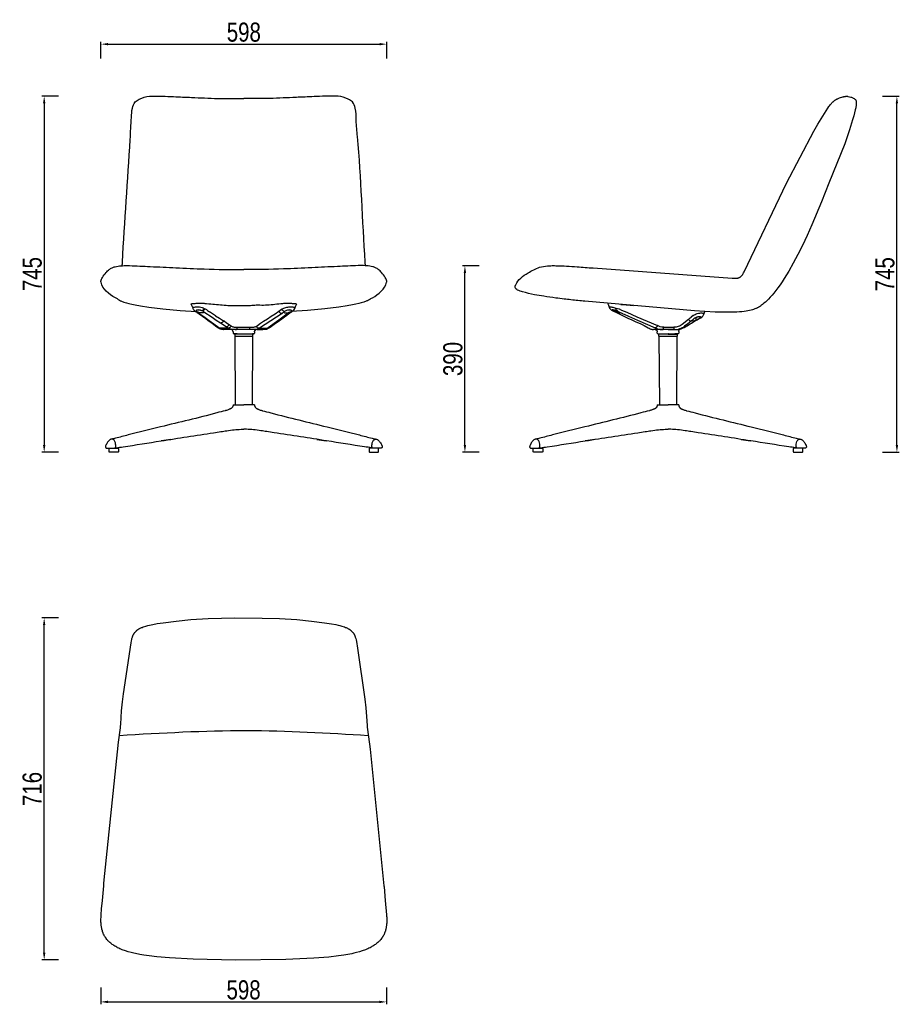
# Model space of a CAD drawing. Header units: millimetres. Extents: x 16674 to 18515, y 1070 to 3130.
import ezdxf

# ---------------------------------------------------------------- set-up
doc = ezdxf.new("R2010")
doc.units = ezdxf.units.MM
doc.header["$MEASUREMENT"] = 0
doc.layers.add('Make2D$可见线$曲线', color=7, linetype='Continuous', true_color=0x000000)
doc.styles.add('001', font='txt', dxfattribs={"width": 0.8})
doc.dimstyles.new('1-10', dxfattribs={"dimscale": 10, "dimtxt": 4, "dimasz": 1.5, "dimexe": 0.5, "dimexo": 0.5, "dimgap": 0.5, "dimtad": 1, "dimtoh": 1, "dimdec": 0, "dimrnd": 0.5, "dimdsep": 46, "dimtxsty": '001', "dimcen": 2.5, "dimclrd": 256, "dimclre": 256, "dimclrt": 1, "dimadec": 0, "dimazin": 0, "dimtfac": 1, "dimtdec": 0, "dimtmove": 1, "dimatfit": 3, "dimfxl": 3, "dimfxlon": 1, "dimarcsym": 0})

# ---------------------------------------------------------------- blocks, each defined once
blk = doc.blocks.new('*D2')
at = {"lineweight": -2, "transparency": 16777216}
for p, q in [((16754.9, 1878.3), (16719.9, 1878.3)), ((16724.9, 1177.6), (16724.9, 1863.3)), ((16754.9, 1162.6), (16719.9, 1162.6))]:
    blk.add_line(p, q, dxfattribs=at)
at = {"transparency": 16777216}
for points in [[(16722.4, 1863.3), (16727.4, 1863.3), (16724.9, 1878.3)], [(16722.4, 1177.6), (16727.4, 1177.6), (16724.9, 1162.6)]]:
    blk.add_solid(points, dxfattribs=at)
at = {"layer": 'Defpoints', "color": 0, "transparency": 16777216}
for p in [(16724.9, 1878.3), (17142.7, 1878.3), (17142.7, 1162.6)]:
    blk.add_point(p, dxfattribs=at)
at = {"color": 1, "transparency": 16777216, "insert": (16699.9, 1520.4), "char_height": 40, "attachment_point": 5, "rotation": 90, "style": '001'}
blk.add_mtext('716', dxfattribs=at)
blk = doc.blocks.new('*D3')
at = {"lineweight": -2, "transparency": 16777216}
for p, q in [((16754.9, 2970.5), (16719.9, 2970.5)), ((16724.9, 2955.5), (16724.9, 2240.4)), ((16754.9, 2225.4), (16719.9, 2225.4))]:
    blk.add_line(p, q, dxfattribs=at)
at = {"transparency": 16777216}
for points in [[(16722.4, 2955.5), (16727.4, 2955.5), (16724.9, 2970.5)], [(16722.4, 2240.4), (16727.4, 2240.4), (16724.9, 2225.4)]]:
    blk.add_solid(points, dxfattribs=at)
at = {"layer": 'Defpoints', "color": 0, "transparency": 16777216}
for p in [(16965.9, 2970.5), (16724.9, 2225.4), (16870.6, 2225.4)]:
    blk.add_point(p, dxfattribs=at)
at = {"color": 1, "transparency": 16777216, "insert": (16699.9, 2597.9), "char_height": 40, "attachment_point": 5, "rotation": 90, "style": '001'}
blk.add_mtext('745', dxfattribs=at)
blk = doc.blocks.new('*D4')
at = {"lineweight": -2, "transparency": 16777216}
for p, q in [((17635.4, 2615.2), (17600.4, 2615.2)), ((17605.4, 2240.4), (17605.4, 2600.2)), ((17635.4, 2225.4), (17600.4, 2225.4))]:
    blk.add_line(p, q, dxfattribs=at)
at = {"transparency": 16777216}
for points in [[(17602.9, 2600.2), (17607.9, 2600.2), (17605.4, 2615.2)], [(17602.9, 2240.4), (17607.9, 2240.4), (17605.4, 2225.4)]]:
    blk.add_solid(points, dxfattribs=at)
at = {"layer": 'Defpoints', "color": 0, "transparency": 16777216}
for p in [(17605.4, 2615.2), (17779.3, 2615.2), (17758.4, 2225.4)]:
    blk.add_point(p, dxfattribs=at)
at = {"color": 1, "transparency": 16777216, "insert": (17580.4, 2420.3), "char_height": 40, "attachment_point": 5, "rotation": 90, "style": '001'}
blk.add_mtext('390', dxfattribs=at)
blk = doc.blocks.new('*D5')
at = {"lineweight": -2, "transparency": 16777216}
for p, q in [((16843.7, 3049.1), (16843.7, 3084.1)), ((16858.7, 3079.1), (17426.8, 3079.1)), ((17441.8, 3049.1), (17441.8, 3084.1))]:
    blk.add_line(p, q, dxfattribs=at)
at = {"transparency": 16777216}
for points in [[(16858.7, 3081.6), (16858.7, 3076.6), (16843.7, 3079.1)], [(17426.8, 3081.6), (17426.8, 3076.6), (17441.8, 3079.1)]]:
    blk.add_solid(points, dxfattribs=at)
at = {"layer": 'Defpoints', "color": 0, "transparency": 16777216}
for p in [(17441.8, 3079.1), (16843.7, 2583.4), (17441.8, 2583.1)]:
    blk.add_point(p, dxfattribs=at)
at = {"color": 1, "transparency": 16777216, "insert": (17142.7, 3104.1), "char_height": 40, "attachment_point": 5, "style": '001'}
blk.add_mtext('598', dxfattribs=at)
blk = doc.blocks.new('*D6')
at = {"lineweight": -2, "transparency": 16777216}
for p, q in [((16843.2, 1104.8), (16843.2, 1069.8)), ((17441.2, 1104.8), (17441.2, 1069.8)), ((16858.2, 1074.8), (17426.2, 1074.8))]:
    blk.add_line(p, q, dxfattribs=at)
at = {"transparency": 16777216}
for points in [[(16858.2, 1077.3), (16858.2, 1072.3), (16843.2, 1074.8)], [(17426.2, 1077.3), (17426.2, 1072.3), (17441.2, 1074.8)]]:
    blk.add_solid(points, dxfattribs=at)
at = {"layer": 'Defpoints', "color": 0, "transparency": 16777216}
for p in [(16843.2, 1234.9), (17441.2, 1219.4), (17441.2, 1074.8)]:
    blk.add_point(p, dxfattribs=at)
at = {"color": 1, "transparency": 16777216, "insert": (17142.2, 1099.8), "char_height": 40, "attachment_point": 5, "style": '001'}
blk.add_mtext('598', dxfattribs=at)
blk = doc.blocks.new('*D7')
at = {"lineweight": -2, "transparency": 16777216}
for p, q in [((18479.5, 2970.1), (18514.5, 2970.1)), ((18509.5, 2240.4), (18509.5, 2955.1)), ((18479.5, 2225.4), (18514.5, 2225.4))]:
    blk.add_line(p, q, dxfattribs=at)
at = {"transparency": 16777216}
for points in [[(18507, 2955.1), (18512, 2955.1), (18509.5, 2970.1)], [(18507, 2240.4), (18512, 2240.4), (18509.5, 2225.4)]]:
    blk.add_solid(points, dxfattribs=at)
at = {"layer": 'Defpoints', "color": 0, "transparency": 16777216}
for p in [(18404.1, 2970.1), (18509.5, 2970.1), (18302.6, 2225.4)]:
    blk.add_point(p, dxfattribs=at)
at = {"color": 1, "transparency": 16777216, "insert": (18484.5, 2597.7), "char_height": 40, "attachment_point": 5, "rotation": 90, "style": '001'}
blk.add_mtext('745', dxfattribs=at)

msp = doc.modelspace()

# ---------------------------------------------------------------- linework, layer by layer
for p, q in [((17120.3, 2324.3), (17142.7, 2324.3)), ((17165.2, 2324.3), (17142.7, 2324.3)), ((18008.1, 2324.3), (18030.5, 2324.3)), ((18052.9, 2324.3), (18030.5, 2324.3))]:
    msp.add_line(p, q)
for points in [[(16861.6, 2233.4), (16879.6, 2233.4, -0.414214), (16880.6, 2232.4), (16880.6, 2226.4, -0.414214), (16879.6, 2225.4), (16861.6, 2225.4, -0.414214), (16860.6, 2226.4), (16860.6, 2232.4, -0.414214)], [(17423.8, 2233.4), (17405.8, 2233.4, 0.414214), (17404.8, 2232.4), (17404.8, 2226.4, 0.414214), (17405.8, 2225.4), (17423.8, 2225.4, 0.414214), (17424.8, 2226.4), (17424.8, 2232.4, 0.414214)], [(17749.4, 2233.4), (17767.4, 2233.4, -0.414214), (17768.4, 2232.4), (17768.4, 2226.4, -0.414214), (17767.4, 2225.4), (17749.4, 2225.4, -0.414214), (17748.4, 2226.4), (17748.4, 2232.4, -0.414214)], [(18311.6, 2233.4), (18293.6, 2233.4, 0.414214), (18292.6, 2232.4), (18292.6, 2226.4, 0.414214), (18293.6, 2225.4), (18311.6, 2225.4, 0.414214), (18312.6, 2226.4), (18312.6, 2232.4, 0.414214)]]:
    msp.add_lwpolyline(points, format="xyb", close=True)
for points in [[(16888.3, 2615.4), (16888.7, 2623), (16904.9, 2879.8), (16907.4, 2925.6), (16909.6, 2945.3), (16915.5, 2958.1), (16924, 2964.2), (16945.4, 2970.1), (16965.4, 2970.5), (16990.2, 2969.5), (17010.3, 2968.7), (17040.4, 2967.4), (17067.4, 2966.2), (17095.9, 2965.4), (17124.2, 2965.2), (17142.7, 2965.2)], [(17397.2, 2615.4), (17396.7, 2623), (17380.5, 2885.8), (17378, 2919.6), (17375.9, 2945.3), (17369.9, 2958.1), (17361.4, 2964.2), (17340, 2970.1), (17320, 2970.5), (17295.2, 2969.5), (17275.2, 2968.7), (17245.1, 2967.4), (17218.1, 2966.2), (17189.6, 2965.4), (17161.3, 2965.2), (17142.7, 2965.2)], [(18407.5, 2969.8), (18412.8, 2968.5), (18418.3, 2966.1), (18421.6, 2964.2), (18423.6, 2961.6), (18424.3, 2958.1), (18424.2, 2952.7), (18424.1, 2951), (18423.9, 2949.6), (18423.3, 2946.1)], [(16879.5, 2545), (16873.8, 2548.3), (16843.9, 2580.8), (16843.7, 2583.2), (16846.8, 2590.7), (16854.4, 2601.2), (16861.1, 2607.4), (16866.9, 2611), (16873.1, 2613.3), (16885.8, 2615.3), (16898.6, 2615.7), (16903.3, 2615.6), (16946.9, 2613.7), (17000.5, 2611.3), (17060, 2608.6), (17142.7, 2607.3)], [(17405.9, 2545), (17411.7, 2548.3), (17441.5, 2580.8), (17441.8, 2583.2), (17438.6, 2590.7), (17431.1, 2601.2), (17424.3, 2607.4), (17418.5, 2611), (17412.4, 2613.3), (17399.7, 2615.3), (17386.9, 2615.7), (17382.2, 2615.6), (17338.6, 2613.7), (17285, 2611.3), (17225.5, 2608.6), (17142.7, 2607.3)], [(17856.5, 2541), (17827.4, 2544.1), (17813, 2545.8), (17795.5, 2547.9), (17770.8, 2551.4), (17751.2, 2554.8), (17726.2, 2560.8), (17715.8, 2564.6), (17712.1, 2567.1), (17710.6, 2569.8), (17710.7, 2572.2), (17711.1, 2574.1), (17711.7, 2575.7), (17737.5, 2600.4), (17761.7, 2612.1), (17778.4, 2615.2), (17787.9, 2615.6), (17798.6, 2615.5), (17818.2, 2614.6), (17840.5, 2613.1), (17874, 2610.8)], [(17069.5, 2536), (17101.7, 2533.2), (17116.6, 2532.2), (17129.1, 2532.5), (17156.4, 2532.5), (17168.8, 2533.3), (17183.8, 2533.2), (17215.9, 2536)], [(17904.3, 2536.8), (17904.9, 2535.1), (17906.7, 2530.5), (17908, 2527.2), (17908.8, 2525.7), (17909.5, 2524.9), (17912.3, 2522.6), (17915.5, 2521), (17921, 2518.2), (17988.6, 2485.8), (17992.9, 2483.6), (17996.3, 2482.4), (17998.2, 2482), (17998.9, 2482), (18000, 2482)], [(18044.4, 2482), (18047.5, 2482), (18051.4, 2482.1), (18053.5, 2482.4), (18055.8, 2482.9), (18057.7, 2483.4), (18059.7, 2484.1), (18064.4, 2486.3), (18088.8, 2500.8), (18098.9, 2506.3), (18103, 2509.8), (18104.8, 2512.8), (18106, 2515.7), (18107.5, 2519.5)], [(17120.1, 2476.9), (17120, 2478.2), (17119.4, 2479.7), (17118.7, 2480.7), (17117.4, 2482)], [(17165.3, 2476.9), (17165.4, 2478.2), (17166, 2479.7), (17166.8, 2480.7), (17168.1, 2482)], [(18003.3, 2482), (18003.9, 2481.9), (18004.9, 2481.6), (18005.7, 2481.2), (18006.6, 2480.5), (18007.3, 2479.7), (18007.8, 2478.2), (18008, 2476.9)], [(18005.8, 2484.5), (18008.8, 2483.4), (18011.9, 2482.6), (18016.1, 2482.1), (18018.9, 2482)], [(17120.3, 2324.3), (17120.2, 2323), (17120.1, 2322.2), (17119.6, 2320.8), (17119, 2319.6), (17118.1, 2318.5), (17117.5, 2317.9), (17116.4, 2317), (17115, 2316.2), (17114.2, 2315.8), (17113.2, 2315.4), (17111.4, 2314.6), (17111.2, 2314.5), (17105.1, 2312.4), (17103.8, 2312.1), (17086.2, 2307.5), (16968.6, 2278.2), (16900.8, 2261.2), (16874.2, 2254.5), (16866.1, 2252.5), (16864, 2251.9), (16863.1, 2251.5), (16861.5, 2250.4), (16859.9, 2249), (16857.7, 2246.5), (16855.7, 2243), (16853.9, 2239.1), (16853.2, 2237.4), (16853.1, 2236.2), (16853.3, 2235.3), (16854, 2234.3), (16854.8, 2233.8), (16855.8, 2233.5), (16856.8, 2233.4), (16857.4, 2233.4)], [(17165.2, 2324.3), (17165.3, 2323), (17165.4, 2322.2), (17165.8, 2320.8), (17166.5, 2319.6), (17167.3, 2318.5), (17167.9, 2317.9), (17169.1, 2317), (17170.5, 2316.2), (17171.3, 2315.8), (17172.2, 2315.4), (17174, 2314.6), (17174.2, 2314.5), (17180.4, 2312.4), (17181.6, 2312.1), (17199.3, 2307.5), (17316.8, 2278.2), (17384.6, 2261.2), (17411.3, 2254.5), (17419.4, 2252.5), (17421.5, 2251.9), (17422.4, 2251.5), (17424, 2250.4), (17425.6, 2249), (17427.7, 2246.5), (17429.8, 2243), (17431.6, 2239.1), (17432.2, 2237.4), (17432.3, 2236.2), (17432.1, 2235.3), (17431.5, 2234.3), (17430.7, 2233.8), (17429.6, 2233.5), (17428.6, 2233.4), (17428.1, 2233.4)], [(18008.1, 2324.3), (18007.9, 2323), (18007.8, 2322.2), (18007.4, 2320.8), (18006.8, 2319.6), (18005.9, 2318.5), (18005.3, 2317.9), (18004.1, 2317), (18002.7, 2316.2), (18001.9, 2315.8), (18001, 2315.4), (17999.2, 2314.6), (17999, 2314.5), (17992.8, 2312.4), (17991.6, 2312.1), (17973.9, 2307.5), (17856.4, 2278.2), (17788.6, 2261.2), (17761.9, 2254.5), (17753.8, 2252.5), (17751.7, 2251.9), (17750.8, 2251.5), (17749.2, 2250.4), (17747.6, 2249), (17745.5, 2246.5), (17743.4, 2243), (17741.7, 2239.1), (17741, 2237.4), (17740.9, 2236.2), (17741.1, 2235.3), (17741.8, 2234.3), (17742.6, 2233.8), (17743.6, 2233.5), (17744.6, 2233.4), (17745.2, 2233.4)], [(18052.9, 2324.3), (18053.1, 2323), (18053.1, 2322.2), (18053.6, 2320.8), (18054.2, 2319.6), (18055.1, 2318.5), (18055.7, 2317.9), (18056.8, 2317), (18058.3, 2316.2), (18059.1, 2315.8), (18060, 2315.4), (18061.8, 2314.6), (18062, 2314.5), (18068.2, 2312.4), (18069.4, 2312.1), (18087, 2307.5), (18204.6, 2278.2), (18272.4, 2261.2), (18299, 2254.5), (18307.1, 2252.5), (18309.2, 2251.9), (18310.1, 2251.5), (18311.8, 2250.4), (18313.3, 2249), (18315.5, 2246.5), (18317.6, 2243), (18319.3, 2239.1), (18320, 2237.4), (18320.1, 2236.2), (18319.9, 2235.3), (18319.2, 2234.3), (18318.4, 2233.8), (18317.4, 2233.5), (18316.4, 2233.4), (18315.8, 2233.4)], [(16872.8, 2233.8), (16875.6, 2234.3), (16890, 2236.5), (16969.5, 2248.9), (17024.2, 2257.4), (17079.5, 2265.9), (17094.8, 2268.3), (17106.9, 2270.2), (17122.7, 2272.2), (17136.8, 2273.1), (17142.7, 2273.2)], [(17412.7, 2233.8), (17409.9, 2234.3), (17395.4, 2236.5), (17316, 2248.9), (17261.3, 2257.4), (17205.9, 2265.9), (17190.7, 2268.3), (17178.6, 2270.2), (17162.7, 2272.2), (17148.6, 2273.1), (17142.7, 2273.2)], [(17760.5, 2233.8), (17763.3, 2234.3), (17777.8, 2236.5), (17857.3, 2248.9), (17912, 2257.4), (17967.3, 2265.9), (17982.5, 2268.3), (17994.7, 2270.2), (18010.5, 2272.2), (18024.6, 2273.1), (18030.5, 2273.2)], [(18300.5, 2233.8), (18297.6, 2234.3), (18283.2, 2236.5), (18203.7, 2248.9), (18149, 2257.4), (18093.7, 2265.9), (18078.5, 2268.3), (18066.3, 2270.2), (18050.5, 2272.2), (18036.4, 2273.1), (18030.5, 2273.2)], [(16857.4, 2233.4), (16862.3, 2233.4), (16867.7, 2233.4), (16869.9, 2233.4), (16872.8, 2233.8), (16874.6, 2237.3), (16874.4, 2242.3), (16873, 2247.4), (16871.1, 2250.3), (16867.8, 2252.3), (16866.6, 2252.5), (16864.6, 2252.2)], [(17428.1, 2233.4), (17423.2, 2233.4), (17417.7, 2233.4), (17415.6, 2233.4), (17412.7, 2233.8), (17410.9, 2237.3), (17411.1, 2242.3), (17412.4, 2247.4), (17414.4, 2250.3), (17417.7, 2252.3), (17418.9, 2252.5), (17420.8, 2252.2)], [(17745.2, 2233.4), (17750, 2233.4), (17755.5, 2233.4), (17757.6, 2233.4), (17760.5, 2233.8), (17762.3, 2237.3), (17762.1, 2242.3), (17760.8, 2247.4), (17758.9, 2250.3), (17755.6, 2252.3), (17754.3, 2252.5), (17752.4, 2252.2)], [(18315.8, 2233.4), (18311, 2233.4), (18305.5, 2233.4), (18303.4, 2233.4), (18300.5, 2233.8), (18298.6, 2237.3), (18298.8, 2242.3), (18300.2, 2247.4), (18302.1, 2250.3), (18305.4, 2252.3), (18306.6, 2252.5), (18308.6, 2252.2)], [(16882.3, 1632.6), (17148, 1642.8), (17403.1, 1632.6)]]:
    msp.add_spline(points, degree=3)
at = {"layer": 'Make2D$可见线$曲线', "color": 0, "lineweight": -3}
for points in [[(18384, 2964.2), (18384.8, 2964.6), (18385.6, 2965), (18386.5, 2965.4), (18388.1, 2966.1), (18389.6, 2966.7), (18391.8, 2967.5), (18394.4, 2968.3), (18396.1, 2968.8), (18397.6, 2969.2), (18398.5, 2969.4), (18399.3, 2969.5), (18399.9, 2969.7), (18400.5, 2969.8), (18401.4, 2969.9), (18402, 2969.9), (18402.6, 2970), (18403.4, 2970), (18404.1, 2970.1), (18404.7, 2970.1), (18405, 2970), (18405.4, 2970), (18405.7, 2970), (18406.2, 2970), (18406.6, 2969.9), (18407.1, 2969.8), (18407.5, 2969.8)], [(18364.7, 2945.1), (18367.1, 2948.5), (18368.3, 2950.2), (18369.8, 2952.1), (18371.2, 2953.8), (18372.4, 2955.2), (18373.5, 2956.3), (18374.6, 2957.5), (18375.5, 2958.3), (18375.6, 2958.4)], [(18375.6, 2958.4), (18375.6, 2958.4), (18375.6, 2958.4), (18375.7, 2958.5), (18375.7, 2958.5), (18375.7, 2958.5), (18375.8, 2958.6), (18375.8, 2958.6), (18375.8, 2958.6), (18375.9, 2958.7), (18375.9, 2958.7), (18376, 2958.7)], [(18375.9, 2958.7), (18376.8, 2959.4), (18377.6, 2960.1), (18378.7, 2960.9), (18379.7, 2961.6), (18380, 2961.8), (18381.1, 2962.5), (18382.2, 2963.2), (18383.4, 2963.8), (18384, 2964.2)], [(18278.3, 2788.3), (18335.9, 2896.9), (18344.2, 2912), (18364.7, 2945.1)], [(18423.3, 2946.1), (18422.8, 2943.9), (18422.3, 2941.4), (18420.9, 2935.7), (18419.1, 2928.9), (18416.7, 2920.8)], [(18416.7, 2920.8), (18410.1, 2899.7), (18400.2, 2870.8), (18366.9, 2788.3)], [(18366.9, 2788.3), (18351.7, 2749.4), (18331.4, 2701), (18321.5, 2678.6), (18311.8, 2658), (18302.2, 2638.9), (18292.7, 2621), (18283.2, 2604.3), (18273.9, 2589), (18269.4, 2581.9), (18264.9, 2575.2), (18260.5, 2569), (18256.2, 2563.3), (18252.1, 2558.2), (18248.2, 2553.5), (18244.4, 2549.3), (18240.8, 2545.6), (18237.3, 2542.3), (18234.2, 2539.4), (18231.2, 2536.8), (18228.5, 2534.6), (18226.1, 2532.7), (18225, 2531.9), (18223.9, 2531.1), (18222.9, 2530.4), (18221.9, 2529.7), (18220.9, 2529.1), (18219.9, 2528.6), (18219, 2528), (18218, 2527.5), (18217.1, 2527.1), (18216.1, 2526.6), (18215.1, 2526.2), (18214.1, 2525.8), (18211.9, 2525), (18209.6, 2524.1), (18207.1, 2523.3), (18204.2, 2522.5), (18201.1, 2521.7), (18197.7, 2521), (18194, 2520.3), (18189.8, 2519.7), (18185.2, 2519.2), (18180.2, 2518.8), (18174.7, 2518.5), (18168.6, 2518.2), (18162.1, 2518.1), (18147, 2518.2), (18129.2, 2518), (18085.9, 2521.1), (17856.5, 2541)], [(17874, 2610.8), (18164.8, 2589.4), (18167.5, 2589.2), (18169.8, 2589.1), (18171.2, 2589.1), (18172.4, 2589.2), (18173, 2589.2), (18173.6, 2589.3), (18174.3, 2589.3), (18174.6, 2589.4), (18175.1, 2589.4), (18175.6, 2589.5), (18176, 2589.6), (18176.5, 2589.7), (18176.9, 2589.8), (18177.3, 2589.9), (18177.7, 2590), (18178.1, 2590.1), (18178.5, 2590.3), (18178.9, 2590.4), (18179.3, 2590.6), (18179.6, 2590.8), (18180, 2590.9), (18180.4, 2591.1), (18180.6, 2591.3), (18181.1, 2591.5), (18181.5, 2591.8), (18181.8, 2592), (18182.2, 2592.2), (18182.5, 2592.5), (18182.8, 2592.8), (18183.2, 2593), (18183.5, 2593.3), (18183.8, 2593.6), (18184.2, 2594), (18184.5, 2594.3), (18184.8, 2594.7), (18185.1, 2595), (18185.5, 2595.4), (18185.8, 2595.8), (18186.1, 2596.2), (18186.4, 2596.7), (18186.8, 2597.3), (18187.3, 2598.1), (18188, 2599.2), (18188.6, 2600.3), (18190, 2603), (18278.3, 2788.3)], [(16879.1, 2545.3), (16879.1, 2545.3), (16880, 2544.7), (16880.8, 2544.2), (16881.6, 2543.7), (16882.3, 2543.3), (16883.1, 2542.9), (16884.2, 2542.3), (16885.3, 2541.8), (16886.6, 2541.2), (16888.3, 2540.5), (16890, 2539.8), (16891.3, 2539.3), (16894.2, 2538.4), (16897.1, 2537.5), (16901.9, 2536.2), (16908.4, 2534.7), (16915.3, 2533.3), (16926.2, 2531.3), (16943.7, 2528.5), (16973.2, 2525), (17009.4, 2521.7), (17043.6, 2519.7)], [(17037.4, 2524), (17036.9, 2525.1), (17036.4, 2526.4), (17032.8, 2535.3), (17032.8, 2535.5), (17033.2, 2535.7), (17033.9, 2535.9), (17034.8, 2536.1), (17036.1, 2536.3), (17037.6, 2536.5), (17039.3, 2536.6), (17041.2, 2536.7), (17043.3, 2536.8), (17045.5, 2536.9), (17047.9, 2537), (17050.2, 2537), (17052.6, 2537), (17055, 2536.9), (17057.2, 2536.9), (17059.4, 2536.8), (17061.4, 2536.7), (17063.3, 2536.5), (17064.9, 2536.4), (17069.5, 2536)], [(17215.9, 2536), (17220.5, 2536.4), (17222.2, 2536.5), (17224.1, 2536.7), (17226.1, 2536.8), (17228.2, 2536.9), (17230.5, 2536.9), (17232.9, 2537), (17235.2, 2537), (17237.6, 2537), (17239.9, 2536.9), (17242.2, 2536.8), (17244.2, 2536.7), (17246.2, 2536.6), (17247.9, 2536.5), (17249.4, 2536.3), (17250.6, 2536.1), (17251.6, 2535.9), (17252.3, 2535.7), (17252.6, 2535.5), (17252.7, 2535.3), (17251.5, 2532.5), (17250.4, 2529.7), (17249.3, 2526.9), (17248.7, 2525.3)], [(17406.3, 2545.3), (17406.3, 2545.3), (17405.5, 2544.7), (17404.7, 2544.2), (17403.8, 2543.7), (17403.1, 2543.3), (17402.3, 2542.9), (17401.3, 2542.3), (17400.2, 2541.8), (17398.8, 2541.2), (17397.2, 2540.5), (17395.5, 2539.8), (17394.1, 2539.3), (17391.3, 2538.4), (17388.3, 2537.5), (17383.6, 2536.2), (17377.1, 2534.7), (17370.2, 2533.3), (17359.3, 2531.3), (17341.7, 2528.5), (17312.3, 2525), (17276, 2521.7), (17241.9, 2519.7)], [(17406.3, 2545.3), (17406.3, 2545.3), (17405.5, 2544.7), (17404.7, 2544.2), (17403.8, 2543.7), (17403.1, 2543.3), (17402.3, 2542.9), (17401.3, 2542.3), (17400.2, 2541.8), (17398.8, 2541.2), (17397.2, 2540.5), (17395.5, 2539.8), (17394.1, 2539.3), (17391.3, 2538.4), (17388.3, 2537.5), (17383.6, 2536.2), (17377.1, 2534.7), (17370.2, 2533.3), (17359.3, 2531.3), (17341.7, 2528.5), (17312.3, 2525), (17276, 2521.7), (17241.9, 2519.7)], [(17952.1, 2532.8), (17951, 2532.9), (17934.1, 2534.4), (17931.8, 2534.6)], [(17931.8, 2534.6), (17934.1, 2534.4), (17951, 2532.9), (17957.8, 2532.3)], [(17036.4, 2526.4), (17036.2, 2527.2), (17036.6, 2527.9), (17037.6, 2528.6), (17039.2, 2529), (17041.3, 2529.4), (17043.8, 2529.5), (17046.6, 2529.4), (17049.6, 2529.1), (17052.6, 2528.6), (17055.4, 2527.9), (17057.9, 2527.1), (17060, 2526.2), (17059, 2524.4), (17057.8, 2522.8), (17056.4, 2521.8), (17054.9, 2521.3), (17053.2, 2521.9)], [(17037.4, 2524), (17037.7, 2523.5), (17038.1, 2522.9)], [(17038.4, 2522.4), (17038.1, 2522.9)], [(17039.3, 2521.5), (17038.4, 2522.4)], [(17039.3, 2521.5), (17040.2, 2520.7), (17041.2, 2519.9)], [(17041.2, 2519.9), (17041.5, 2519.7), (17041.8, 2519.5)], [(17044.2, 2518.1), (17042.8, 2518.9), (17042.4, 2519.2), (17042.1, 2519.4), (17041.8, 2519.5)], [(17053.2, 2521.9), (17051.3, 2522.3), (17050, 2522.5), (17048.7, 2522.7), (17047.4, 2522.8), (17046.3, 2522.7), (17045.2, 2522.6), (17044.4, 2522.4), (17043.7, 2522.2), (17043.2, 2521.9), (17042.8, 2521.5), (17042.7, 2521.1)], [(17044.8, 2517.7), (17045.9, 2517.3), (17047, 2517.1), (17048.1, 2517.1), (17046.9, 2518), (17045.2, 2518.8), (17043.9, 2519.5), (17043, 2520.3), (17042.7, 2521.1)], [(17044.8, 2517.7), (17044.2, 2518.1)], [(17044.2, 2518.1), (17046.9, 2516.2), (17049.2, 2514.6), (17062.9, 2504.7), (17068.2, 2500.8), (17073.6, 2497), (17078.9, 2493.1), (17083.3, 2489.9), (17086.5, 2487.6), (17088.2, 2486.4), (17089.1, 2485.8), (17089.6, 2485.4), (17090.5, 2484.8)], [(17058.8, 2518.2), (17058.6, 2517.6), (17057.8, 2517.1), (17056.5, 2516.7), (17054.9, 2516.6), (17052.9, 2516.7), (17050.9, 2517), (17048.8, 2517.4), (17046.9, 2518)], [(17048.1, 2517.1), (17049.5, 2516.1), (17050.2, 2515.6), (17050.9, 2515.1), (17053.7, 2513), (17059.3, 2509), (17070.5, 2500.8), (17092.8, 2484.5), (17093.3, 2484.2), (17091.4, 2484.4), (17090.5, 2484.8)], [(17053.2, 2521.9), (17052.2, 2522.2)], [(17058.8, 2518.2), (17058.8, 2518.3), (17058.6, 2518.9), (17058.1, 2519.5), (17057.3, 2520.1), (17056.3, 2520.7), (17054.9, 2521.3), (17052.9, 2521.9)], [(17060, 2526.2), (17061.7, 2525.3), (17060.6, 2523.6), (17059.3, 2522.2), (17057.8, 2521.2), (17056.3, 2520.7)], [(17110.1, 2484.7), (17109.4, 2485.1), (17105.7, 2487.6), (17093.8, 2495.4), (17085.1, 2501.1), (17076.3, 2506.9), (17058.8, 2518.3)], [(17061.7, 2525.3), (17061.8, 2525.3), (17064.4, 2523.6), (17066.9, 2521.9), (17071.1, 2519.2)], [(17083.6, 2510.9), (17075.3, 2516.4), (17071.1, 2519.2)], [(17175, 2484.5), (17173.3, 2484.7), (17171.5, 2485.6), (17169.9, 2486.9), (17168.3, 2488.5), (17171.5, 2490.7), (17177.9, 2495), (17184.1, 2499.1), (17192.1, 2504.4), (17200, 2509.7), (17208, 2515), (17216, 2520.2)], [(17226.7, 2518.3), (17222.7, 2515.7), (17210.8, 2508), (17199, 2500.2), (17187.2, 2492.5), (17175.4, 2484.7)], [(17226.7, 2518.2), (17226.9, 2517.6), (17227.7, 2517.1), (17228.9, 2516.7), (17230.6, 2516.6), (17232.5, 2516.7), (17234.6, 2517), (17236.7, 2517.4), (17238.6, 2518), (17235.8, 2516), (17235.1, 2515.5), (17234.4, 2515), (17233, 2513.9), (17227.4, 2509.9), (17216.3, 2501.7), (17194, 2485.5)], [(17206.5, 2493.1), (17217.2, 2500.8), (17222.5, 2504.6), (17227.9, 2508.5), (17233, 2512.2), (17236.5, 2514.8), (17238.6, 2516.2), (17239.3, 2516.7), (17241.1, 2518), (17242.9, 2519), (17243.9, 2519.7), (17244.9, 2520.4), (17245.9, 2521.2)], [(17222.3, 2524.4), (17218.5, 2521.9), (17216, 2520.2), (17217.3, 2518.3), (17218, 2517.5), (17218.9, 2516.8), (17219.8, 2516.3), (17220.8, 2515.9), (17222.7, 2515.7)], [(17227.9, 2519.9), (17226.3, 2520.4), (17224.7, 2521.3), (17223.4, 2522.7), (17222.3, 2524.4), (17223.7, 2525.3), (17225.1, 2526.1), (17226.6, 2526.8), (17228.4, 2527.4), (17230.4, 2528), (17232.6, 2528.5), (17234.9, 2528.9), (17237.2, 2529.2), (17239.4, 2529.4), (17241.6, 2529.5), (17243.6, 2529.4), (17245.4, 2529.2), (17246.8, 2528.9), (17248, 2528.5), (17248.8, 2528), (17249.2, 2527.5), (17249.3, 2526.9)], [(17242.7, 2521.1), (17242.6, 2521.5), (17242.3, 2521.9), (17241.8, 2522.2), (17241.1, 2522.4), (17240.2, 2522.6), (17239.2, 2522.7), (17238, 2522.8), (17236.8, 2522.7), (17235.5, 2522.5), (17234.2, 2522.3), (17232.3, 2521.9), (17230.6, 2521.3), (17229.1, 2520.6), (17227.9, 2519.9), (17227, 2519.1), (17226.7, 2518.3), (17226.7, 2518.2)], [(17238.6, 2518), (17239.7, 2518.5), (17240.7, 2519), (17241.6, 2519.5), (17242.2, 2520), (17243.6, 2520.2), (17244.3, 2520.4), (17244.9, 2520.7), (17245.9, 2521.4), (17246.7, 2522.2), (17247.4, 2523.1), (17248.1, 2524.3), (17248.7, 2525.6), (17249.3, 2526.9)], [(17242.7, 2521.1), (17242.6, 2520.6), (17242.2, 2520)], [(17247.2, 2522.6), (17246.3, 2521.6), (17245.9, 2521.2)], [(17248.7, 2525.3), (17247.2, 2522.6)], [(17907.3, 2528.9), (17907.4, 2529.2), (17907.8, 2529.4), (17908.7, 2529.5), (17909.9, 2529.4), (17911.4, 2529.2), (17913.2, 2528.9), (17915.2, 2528.5), (17917.3, 2528), (17919.5, 2527.5), (17921.8, 2526.9)], [(17907.7, 2527.9), (17907.7, 2527.8), (17907.8, 2527.7)], [(17919.5, 2521.9), (17918.2, 2522.3), (17917, 2522.6), (17915.9, 2522.8), (17915, 2522.9), (17914.3, 2523), (17913.9, 2522.8), (17913.9, 2522.6), (17914.1, 2522.3), (17914.4, 2521.9), (17915.2, 2521.3), (17916.3, 2520.6), (17917.8, 2519.9), (17919.6, 2519.1), (17921.7, 2518.3)], [(17914.1, 2522.3), (17914.1, 2522.5), (17914.3, 2522.7), (17914.8, 2522.8), (17915.4, 2522.7), (17916.2, 2522.6), (17917.2, 2522.4), (17918.3, 2522.2), (17919.5, 2521.9), (17920.8, 2521.5), (17922.1, 2521.1), (17923.6, 2520.6), (17925, 2520), (17926.2, 2519.5), (17927.4, 2519), (17928.3, 2518.5), (17929.1, 2518), (17929.9, 2517.4), (17930.1, 2517)], [(17925, 2520), (17925.3, 2520.2), (17925.2, 2520.4), (17924.9, 2520.7), (17924, 2521.4), (17923.1, 2522.2), (17922.2, 2523.1), (17921.6, 2524.3), (17921.5, 2525.6), (17921.8, 2526.9), (17924.9, 2525.9), (17927.9, 2524.9), (17933.2, 2522.7), (17944, 2518), (17965.5, 2508.8), (18008.5, 2490.2)], [(17922.1, 2521.1), (17922.1, 2518.2), (17924.1, 2517.6), (17926, 2517.1), (17927.7, 2516.7), (17929, 2516.6), (17929.8, 2516.7), (17930.1, 2517)], [(17929.1, 2518), (17933.8, 2516)], [(17933.8, 2516), (17935, 2515.5), (17936.1, 2515), (17938.4, 2513.9), (17947.7, 2509.9)], [(18083, 2521.3), (18083, 2521.3)], [(18083, 2511.2), (18084.9, 2512.5), (18087, 2513.6), (18089.3, 2514.6), (18091.8, 2515.5), (18094.3, 2516.1), (18096.8, 2516.5), (18099.1, 2516.7), (18101.2, 2516.6), (18102.9, 2516.4), (18104.2, 2516), (18105, 2515.5), (18105.5, 2515), (18105.5, 2514.3)], [(17083.6, 2510.9), (17091.9, 2505.4), (17100.3, 2499.9)], [(17112.3, 2491.9), (17106.8, 2495.5), (17101.4, 2499.1), (17100.3, 2499.9), (17099, 2498), (17097.4, 2496.5), (17095.6, 2495.6), (17093.8, 2495.4)], [(17947.7, 2509.9), (17966.4, 2501.7), (18003.6, 2485.5)], [(18079.2, 2499.4), (18077.8, 2499.4), (18077.1, 2499.6), (18076.3, 2500), (18075.5, 2500.6), (18074.6, 2501.4), (18073.2, 2503.1), (18059.9, 2492.2), (18056.2, 2489.9), (18054.2, 2489), (18052, 2488.2), (18049.8, 2487.6), (18047.4, 2487.1), (18045, 2486.8), (18042.5, 2486.8), (18042.6, 2484.7), (18042.6, 2483.7), (18042.7, 2482.9), (18042.8, 2482.4), (18042.9, 2482.1), (18043.1, 2482)], [(18082, 2501.5), (18079.2, 2499.4), (18072, 2494.1), (18064.9, 2488.7)], [(18073.2, 2503.1), (18077.1, 2506.3), (18078.6, 2507.6)], [(18083, 2511.2), (18078.6, 2507.6)], [(18097.6, 2507), (18097.5, 2507.5), (18097.1, 2507.9), (18096.4, 2508.2), (18095.3, 2508.3), (18094.1, 2508.2), (18092.6, 2508), (18091.1, 2507.6), (18089.6, 2507), (18089.1, 2506.8), (18086.7, 2505.5), (18084.7, 2504.2), (18083.1, 2502.8), (18082, 2501.5), (18081.6, 2500.8), (18081.6, 2500.3)], [(18081.6, 2500.3), (18081.9, 2499.9), (18082.6, 2499.8), (18083.6, 2499.9), (18084.9, 2500.1), (18086.3, 2500.5), (18087.9, 2501.1), (18089.6, 2501.7), (18089.6, 2507)], [(18081.7, 2500.9), (18081.6, 2500.8), (18081.6, 2500.8)], [(18089.1, 2506.8), (18090.8, 2507.8), (18092.8, 2508.8), (18093.8, 2509.1), (18094.8, 2509.4), (18095.8, 2509.5), (18096.6, 2509.5), (18097.8, 2509.3), (18098.3, 2508.9), (18098.4, 2508.3), (18098.2, 2507.7), (18097.6, 2507), (18097.4, 2506.3), (18096.7, 2505.6)], [(18089.6, 2507), (18089.6, 2507), (18089.1, 2506.8)], [(18099.9, 2506.9), (18099.9, 2506.9), (18098.8, 2506.2), (18097.7, 2505.8), (18096.7, 2505.6), (18096, 2505), (18095.1, 2504.4), (18094.1, 2503.9), (18092.9, 2503.3), (18091.3, 2502.5), (18089.6, 2501.7)], [(18092.9, 2503.3), (18092.9, 2503.3)], [(17091, 2484.4), (17090.5, 2484.8)], [(17091, 2484.4), (17091.8, 2484), (17093.4, 2483.2)], [(17119.9, 2482.1), (17116.2, 2482.6), (17114.5, 2482.9), (17112.9, 2483.4), (17111.4, 2484), (17110.1, 2484.7), (17092.8, 2484.5)], [(17099.5, 2482), (17098.2, 2482.1), (17096.6, 2482.5), (17095, 2483.2), (17093.3, 2484.2)], [(17096.5, 2482.2), (17094.6, 2482.8), (17093.4, 2483.2)], [(17097.8, 2482.1), (17096.5, 2482.2)], [(17099.5, 2482), (17097.8, 2482.1), (17097.8, 2482.1)], [(17099.5, 2482), (17100, 2482), (17100, 2482)], [(17185.7, 2482), (17161.6, 2482), (17160.1, 2482), (17158.5, 2482), (17157, 2482), (17156.4, 2482), (17156.3, 2482), (17155.7, 2482), (17143.9, 2482), (17136.4, 2482), (17132.4, 2482), (17130.2, 2482), (17129.4, 2482), (17128.9, 2482), (17128.3, 2482), (17127.6, 2482), (17124.7, 2482), (17127.6, 2482), (17124.7, 2482), (17123.9, 2482), (17100, 2482)], [(17109.4, 2485.1), (17111.3, 2485.3), (17113, 2486.1), (17114.7, 2487.5), (17116.3, 2489.1), (17114, 2490.7), (17112.3, 2491.9), (17110.8, 2490.1), (17109.3, 2488.7), (17107.5, 2487.8), (17105.7, 2487.6)], [(17128.3, 2482), (17128.4, 2482.1), (17128.5, 2482.8), (17128.6, 2484.2), (17128.6, 2485.9), (17125.1, 2486.1), (17123.4, 2486.3), (17121.7, 2486.6), (17120.1, 2487), (17118.7, 2487.6), (17116.3, 2489.1)], [(17123.9, 2482), (17121.8, 2482), (17119.9, 2482.1)], [(17120.1, 2476.9), (17120.1, 2474.2), (17121.1, 2473.2)], [(17121.5, 2473.2), (17121.1, 2473.2)], [(17128.7, 2473.2), (17126.8, 2473.2), (17124.4, 2473.2), (17122.6, 2473.2), (17121.5, 2473.2)], [(17122.6, 2473.2), (17128.7, 2473.2), (17129, 2473.2), (17130.1, 2473.2), (17131.7, 2473.2), (17134, 2473.2), (17136.6, 2473.2), (17139.6, 2473.2), (17142.7, 2473.2), (17145.9, 2473.2), (17148.8, 2473.2), (17151.5, 2473.2), (17153.7, 2473.2), (17155.4, 2473.2), (17156.5, 2473.2), (17161.1, 2473.2)], [(17155.7, 2482), (17155.7, 2482.1), (17155.6, 2482.8), (17155.5, 2484.2), (17155.5, 2485.9), (17129.1, 2485.9), (17128.6, 2485.9)], [(17128.7, 2473.2), (17128.7, 2471.9)], [(17168.3, 2488.5), (17167.1, 2487.8), (17165.8, 2487.2), (17164.4, 2486.8), (17162.9, 2486.4), (17159.7, 2486), (17156.4, 2485.9), (17155.5, 2485.9)], [(17156.7, 2471.9), (17156.7, 2473.2)], [(17161.1, 2473.2), (17162.9, 2473.2), (17164, 2473.2), (17164.3, 2473.2), (17164, 2473.2), (17162.9, 2473.2), (17161.1, 2473.2)], [(17165.4, 2482.1), (17162.4, 2482), (17161.6, 2482)], [(17165.3, 2476.9), (17165.3, 2474.2), (17164.3, 2473.2)], [(17165.4, 2482.1), (17169, 2482.5), (17172.3, 2483.3), (17175, 2484.5), (17175.4, 2484.7), (17192.6, 2484.5), (17190.8, 2483.4), (17189.1, 2482.6), (17187.4, 2482.1), (17186, 2482)], [(17170, 2482), (17182.6, 2482), (17182.6, 2482)], [(17187.1, 2482), (17186, 2482), (17185.7, 2482)], [(17188.5, 2482.1), (17187.1, 2482)], [(17189.7, 2482.4), (17188.5, 2482.1)], [(17196.5, 2485.9), (17195.5, 2485.1), (17195.3, 2485), (17195, 2484.8), (17193.6, 2483.9), (17192.2, 2483.2)], [(17196.7, 2486), (17195.9, 2485.7), (17194, 2485.5), (17192.6, 2484.5)], [(17196.5, 2485.9), (17197.5, 2486.6), (17206.5, 2493.1)], [(18043.5, 2482), (18043.1, 2482), (18042.1, 2482), (18036.3, 2482), (18030.6, 2482), (18028, 2482), (18024.5, 2482), (18021, 2482), (18020.2, 2482), (18019.3, 2482), (18018.5, 2482), (18000, 2482)], [(18021.6, 2486.8), (18017.8, 2487.1), (18014.2, 2487.9), (18011.3, 2488.9), (18008.5, 2490.2), (18007.4, 2488.2), (18006.8, 2487.3), (18006.2, 2486.6), (18005.5, 2486), (18004.8, 2485.7), (18003.6, 2485.5), (18005.8, 2484.5)], [(18008, 2474.2), (18008, 2476.9)], [(18008, 2474.2), (18009, 2473.2), (18016.4, 2473.2), (18016.8, 2473.2), (18017.8, 2473.2), (18019.5, 2473.2), (18021.7, 2473.2), (18024.4, 2473.2), (18027.4, 2473.2), (18030.5, 2473.2), (18033.6, 2473.2), (18036.6, 2473.2), (18039.3, 2473.2), (18041.5, 2473.2), (18043.2, 2473.2), (18044.2, 2473.2), (18044.6, 2473.2)], [(18009.7, 2473.2), (18011.2, 2473.2), (18013.3, 2473.2)], [(18016.5, 2482), (18018.4, 2482), (18020.5, 2482)], [(18016.5, 2471.9), (18016.5, 2473.2)], [(18019.3, 2482), (18020.1, 2482.1), (18020.4, 2482.4), (18020.8, 2482.9), (18021.1, 2483.7), (18021.3, 2484.7), (18021.6, 2486.8), (18026.7, 2486.8), (18031.9, 2486.8), (18037.2, 2486.8), (18042.5, 2486.8)], [(18030.5, 2482), (18033.5, 2482), (18037.3, 2482), (18040.9, 2482), (18044.4, 2482)], [(18031.5, 2473.2), (18030.5, 2473.2), (18030.5, 2473.2)], [(18044.5, 2473.2), (18044.5, 2471.9)], [(18053, 2474.2), (18052, 2473.2), (18051.3, 2473.2), (18049.9, 2473.2), (18047.8, 2473.2), (18045.1, 2473.2), (18044.6, 2473.2)], [(18048.4, 2482), (18052.7, 2483), (18055.4, 2483.8), (18058, 2484.7), (18060.4, 2485.9), (18062.7, 2487.2), (18064.9, 2488.7), (18065, 2487.8), (18065.2, 2487.1)], [(18053.1, 2477.5), (18053, 2474.2)], [(18053.1, 2477.5), (18053.2, 2479.2), (18053.6, 2480.6), (18054.3, 2481.7), (18055.1, 2482.7)], [(17124.2, 2471.9), (17123.7, 2471.4)], [(17123.7, 2471.4), (17123.7, 2467.9)], [(17123.7, 2467.9), (17124.2, 2467.4)], [(17123.7, 2467.4), (17124.6, 2324.3)], [(17161.7, 2467.4), (17161.7, 2467.4), (17123.7, 2467.4), (17123.7, 2467.4)], [(17161.2, 2471.9), (17161.2, 2471.9), (17124.2, 2471.9), (17124.2, 2471.9)], [(17160.8, 2324.3), (17161.7, 2467.4)], [(17161.7, 2471.4), (17161.2, 2471.9)], [(17161.2, 2467.4), (17161.7, 2467.9)], [(17161.7, 2467.9), (17161.7, 2471.4)], [(18011.5, 2471.4), (18012, 2471.9)], [(18011.5, 2467.9), (18011.5, 2471.4)], [(18012, 2467.4), (18011.5, 2467.9)], [(18030.5, 2467.4), (18017.1, 2467.4), (18012.8, 2467.4), (18011.8, 2467.4), (18011.6, 2467.4), (18011.5, 2467.4), (18011.5, 2467.4), (18011.5, 2467.4), (18011.5, 2467.4), (18011.5, 2467.4)], [(18011.5, 2467.4), (18012.4, 2324.3)], [(18030.5, 2471.9), (18017.4, 2471.9), (18013.3, 2471.9), (18012.3, 2471.9), (18012.1, 2471.9), (18012, 2471.9), (18012, 2471.9), (18012, 2471.9), (18012, 2471.9), (18012, 2471.9)], [(18030.5, 2471.9), (18049, 2471.9)], [(18049.5, 2467.4), (18049.5, 2467.4), (18049.5, 2467.4), (18049.5, 2467.4), (18049.5, 2467.4), (18049.4, 2467.4), (18049.2, 2467.4), (18048.2, 2467.4), (18043.9, 2467.4), (18030.5, 2467.4)], [(18048.6, 2324.3), (18049.5, 2467.4)], [(18049, 2471.9), (18049.5, 2471.4)], [(18049.5, 2467.9), (18049, 2467.4)], [(18049.5, 2471.4), (18049.5, 2467.9)], [(16989.9, 2252.1), (16975.3, 2249.8), (16969.5, 2248.9)], [(17295.6, 2252.1), (17310.2, 2249.8), (17316, 2248.9)], [(17877.6, 2252.1), (17863, 2249.8), (17857.3, 2248.9)], [(18183.3, 2252.1), (18198, 2249.8), (18203.7, 2248.9)], [(16974.1, 1868.4), (17000.8, 1871.8), (17032, 1874.8), (17068.2, 1876.9), (17123.6, 1878.4), (17180.9, 1878.1), (17217.3, 1876.9), (17253.5, 1874.8), (17284.6, 1871.8), (17311.4, 1868.4)], [(16910.1, 1840.1), (16910.6, 1841.4), (16911, 1842.1), (16911.2, 1842.8), (16911.5, 1843.4), (16911.8, 1844), (16912.2, 1844.6), (16912.5, 1845.1), (16912.9, 1845.7), (16913.3, 1846.4), (16913.7, 1846.9), (16914.1, 1847.5), (16914.6, 1848.1), (16914.7, 1848.3), (16915.2, 1848.9), (16915.8, 1849.5), (16916.5, 1850.2), (16917.1, 1850.8), (16917.9, 1851.5), (16918.4, 1852), (16919, 1852.5), (16919.7, 1853), (16920.4, 1853.4), (16921.1, 1853.9), (16921.8, 1854.4), (16922.5, 1854.9), (16923.3, 1855.3), (16924.3, 1855.9), (16925, 1856.3), (16925.9, 1856.7), (16927.4, 1857.5), (16928.9, 1858.1), (16929.9, 1858.5), (16932.2, 1859.4), (16934.7, 1860.3), (16937.4, 1861.1), (16941.8, 1862.3), (16945.3, 1863.2), (16952, 1864.7), (16961.4, 1866.4), (16974.1, 1868.4)], [(17311.4, 1868.4), (17326, 1866.1), (17335.3, 1864.3), (17340.2, 1863.2), (17343.7, 1862.3), (17348.1, 1861.1), (17350.8, 1860.3), (17353.3, 1859.4), (17355.6, 1858.5), (17356.6, 1858.1), (17358.1, 1857.5), (17359.6, 1856.7), (17360.5, 1856.3), (17361.3, 1855.8), (17362.2, 1855.3), (17362.9, 1854.9), (17363.7, 1854.4), (17364.4, 1853.9), (17365.1, 1853.4), (17365.8, 1853), (17366.4, 1852.5), (17367, 1852), (17367.6, 1851.5), (17368.4, 1850.8), (17369, 1850.2), (17369.7, 1849.5), (17370.2, 1848.9), (17370.8, 1848.3), (17370.9, 1848.1), (17371.4, 1847.5), (17371.8, 1846.9), (17372.2, 1846.3), (17372.6, 1845.7), (17373, 1845.1), (17373.3, 1844.6), (17373.7, 1843.8), (17374, 1843.2), (17374.3, 1842.6), (17374.7, 1841.7), (17375.1, 1840.9), (17375.3, 1840.1)], [(16846.7, 1287.1), (16849.5, 1317.8), (16850, 1323.1), (16880.3, 1618.6), (16884.4, 1648.2), (16884.8, 1651.4), (16885.1, 1656.2), (16886.9, 1684.2), (16888.7, 1702.5), (16891.1, 1719.5), (16906.8, 1826.3), (16907.5, 1830.5), (16908.2, 1833.5), (16908.6, 1835.1), (16909.1, 1836.9), (16909.5, 1838.2), (16909.8, 1839.3), (16910.1, 1840.1)], [(17375.3, 1840.1), (17375.7, 1839.3), (17376, 1838.2), (17376.4, 1836.9), (17376.9, 1835.1), (17377.5, 1832.7), (17378.2, 1828.9), (17380.4, 1815.1), (17396, 1708.1), (17398, 1690.4), (17399.4, 1672.4), (17400.6, 1652.9), (17400.9, 1649.8), (17401.5, 1644.9), (17406.9, 1603.7), (17436, 1317.8), (17436.2, 1315.3), (17438.8, 1287.1)], [(16895.4, 1181.4), (16892.8, 1182.3), (16890.5, 1183.1), (16888.2, 1184), (16885.4, 1185.1), (16883.1, 1186.1), (16880.9, 1187.2), (16878.6, 1188.3), (16876.6, 1189.3), (16874.6, 1190.4), (16872.7, 1191.5), (16870.9, 1192.7), (16869, 1193.9), (16867.3, 1195.1), (16865.7, 1196.3), (16864.1, 1197.6), (16862.6, 1198.9), (16861.1, 1200.2), (16859.7, 1201.6), (16858.4, 1202.9), (16857.2, 1204.3), (16856, 1205.7), (16854.8, 1207.2), (16854.3, 1207.9), (16853.8, 1208.7), (16853.3, 1209.4), (16852.7, 1210.2), (16852.3, 1210.9), (16851.8, 1211.7), (16851.3, 1212.5), (16850.5, 1214), (16850.1, 1214.8), (16849.3, 1216.5), (16848.5, 1218.1), (16848.2, 1219), (16847.8, 1219.9), (16847.5, 1220.8), (16847.2, 1221.7), (16846.6, 1223.5), (16846.1, 1225.3), (16845.7, 1226.5), (16845.5, 1227.8), (16845.2, 1229), (16845, 1230.2), (16844.6, 1232.4), (16844.3, 1234.1), (16844.2, 1235.8), (16844, 1237.7), (16843.8, 1239.6), (16843.7, 1241.6), (16843.7, 1244.4), (16843.7, 1247.8), (16843.8, 1252.2), (16843.9, 1254.5), (16844, 1256.8), (16845, 1269.4), (16846.7, 1287.1)], [(17438.8, 1287.1), (17441.5, 1256.8), (17441.6, 1254.5), (17441.7, 1252.2), (17441.8, 1247.8), (17441.8, 1244.4), (17441.7, 1241.6), (17441.7, 1239.6), (17441.5, 1237.7), (17441.3, 1235.8), (17441.1, 1234.1), (17440.9, 1232.4), (17440.5, 1230.2), (17440.3, 1229), (17440, 1227.8), (17439.7, 1226.5), (17439.4, 1225.3), (17438.9, 1223.5), (17438.3, 1221.7), (17438, 1220.8), (17437.7, 1219.9), (17437.3, 1219), (17436.9, 1218.1), (17436.2, 1216.5), (17435.4, 1214.8), (17434.6, 1213.3), (17434.2, 1212.5), (17433.7, 1211.7), (17433.2, 1210.9), (17432.7, 1210.2), (17432.2, 1209.4), (17431.7, 1208.7), (17431.2, 1207.9), (17430.6, 1207.2), (17429.5, 1205.7), (17428.3, 1204.3), (17427.1, 1202.9), (17425.7, 1201.6), (17424.4, 1200.2), (17422.9, 1198.9), (17421.4, 1197.6), (17419.8, 1196.3), (17418.2, 1195.1), (17416.4, 1193.9), (17414.6, 1192.7), (17412.8, 1191.5), (17410.9, 1190.4), (17408.9, 1189.3), (17406.9, 1188.3), (17404.6, 1187.2), (17402.4, 1186.1), (17400.1, 1185.1), (17397.3, 1184), (17395, 1183.1), (17392.7, 1182.3), (17390.1, 1181.4)], [(17390.1, 1181.4), (17384.5, 1179.6), (17378.8, 1178), (17372.7, 1176.5), (17369, 1175.7), (17360.6, 1174), (17352.2, 1172.5), (17340.8, 1170.9), (17320.3, 1168.6), (17289.5, 1166.1), (17230.4, 1163.5), (17125.4, 1162.4), (17037, 1164.1), (16987, 1166.7), (16960.9, 1169), (16944.7, 1170.9), (16933.3, 1172.5), (16924.9, 1174), (16916, 1175.8), (16912.8, 1176.5), (16906.7, 1178), (16901, 1179.6), (16895.4, 1181.4)]]:
    msp.add_lwpolyline(points, dxfattribs=at)
msp.add_lwpolyline([(17192.2, 2483.2), (17191, 2482.8), (17189.7, 2482.4), (17190.9, 2482.8)], close=True, dxfattribs=at)

# ---------------------------------------------------------------- dimensions: what is measured, and where the dimension line sits
for base, p1, p2, picture, middle in [((17441.8, 3079.1), (16843.7, 2583.4), (17441.8, 2583.1), '*D5', (17142.7, 3104.1)), ((17441.2, 1074.8), (16843.2, 1234.9), (17441.2, 1219.4), '*D6', (17142.2, 1099.8))]:
    dim = msp.add_linear_dim(base=base, p1=p1, p2=p2, dimstyle='1-10')
    dim.commit()
    dim.dimension.update_dxf_attribs({"geometry": picture, "text_midpoint": middle})
for base, p1, p2, picture, middle in [((16724.9, 2225.4), (16965.9, 2970.5), (16870.6, 2225.4), '*D3', (16699.9, 2597.9)), ((18509.5, 2970.1), (18302.6, 2225.4), (18404.1, 2970.1), '*D7', (18484.5, 2597.7)), ((17605.4, 2615.2), (17758.4, 2225.4), (17779.3, 2615.2), '*D4', (17580.4, 2420.3)), ((16724.9, 1878.3), (17142.7, 1162.6), (17142.7, 1878.3), '*D2', (16699.9, 1520.4))]:
    dim = msp.add_linear_dim(base=base, p1=p1, p2=p2, angle=90, dimstyle='1-10')
    dim.commit()
    dim.dimension.update_dxf_attribs({"geometry": picture, "text_midpoint": middle})

doc.saveas('drawing.dxf')
